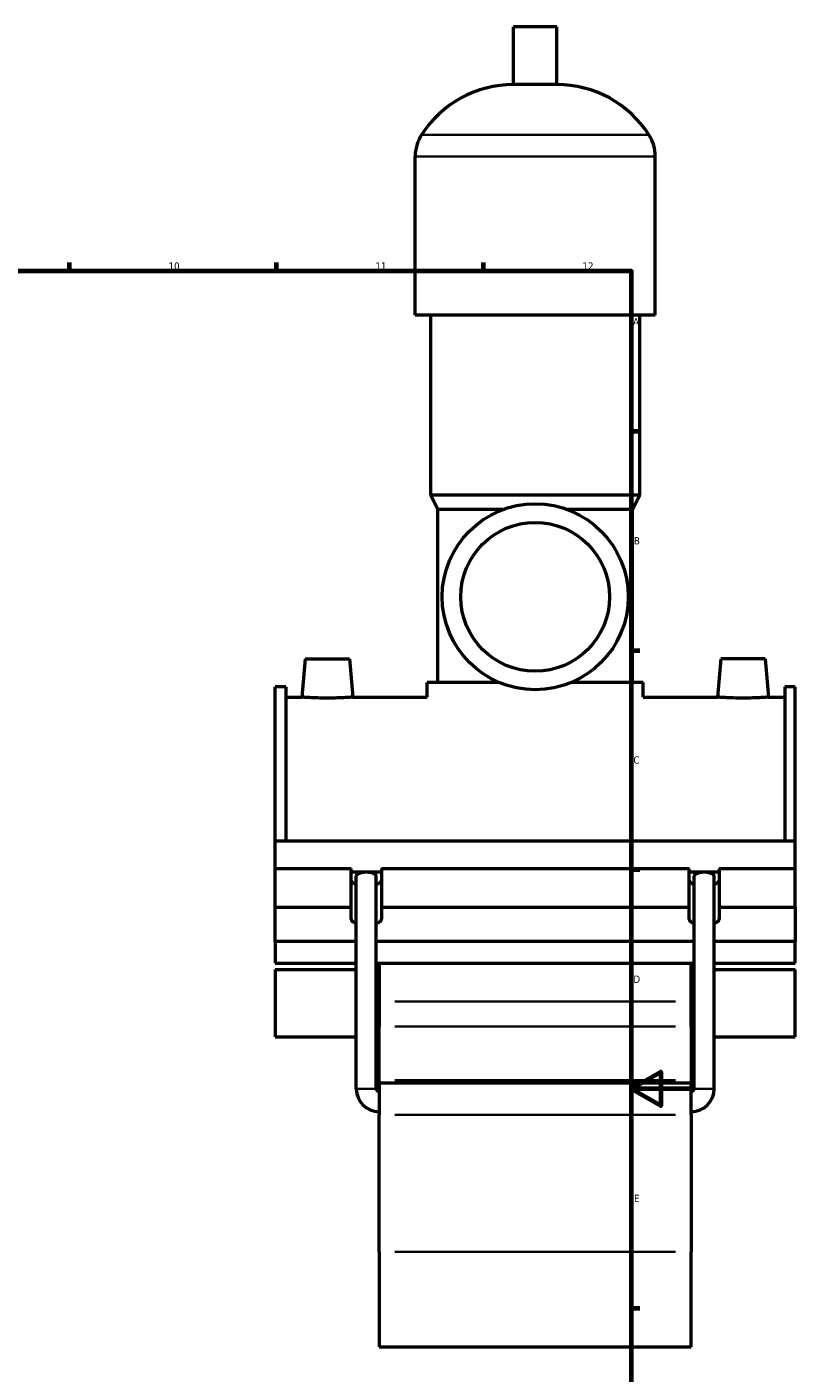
# Model space of a CAD drawing. Header units: millimetres. Extents: x 0 to 1016, y -235 to 1211.
# Tile 5 of 7: x 616 to 876, y 201 to 657. Entities that reach past the tile are written whole.
import ezdxf

# ---------------------------------------------------------------- set-up
doc = ezdxf.new("R2010")
doc.units = ezdxf.units.MM
for name, color, linetype, lineweight in [('Border (ISO)', 7, 'Continuous', 70), ('Visible (ISO)', 7, 'Continuous', 50), ('Visible Narrow (ISO)', 7, 'Continuous', 35)]:
    doc.layers.add(name, color=color, linetype=linetype, lineweight=lineweight)
doc.styles.add('Note Text (ISO)', font='tahoma.ttf')

# ---------------------------------------------------------------- blocks, each defined once
blk = doc.blocks.new('Borders Default Border')
at = {"layer": 'Border (ISO)'}
for p, q in [((630.75, 574), (630.75, 576.9)), ((700.83, 574), (700.83, 576.9)), ((770.92, 574), (770.92, 576.9)), ((821, 519.75), (823.9, 519.75)), ((821, 445.5), (823.9, 445.5)), ((821, 371.25), (823.9, 371.25)), ((821, 222.75), (823.9, 222.75))]:
    blk.add_line(p, q, dxfattribs=at)
at = {"layer": 'Border (ISO)', "flags": 128}
for points in [[(20, 20), (20, 574), (821, 574), (821, 20), (20, 20)], [(841, 297), (821, 297), (831, 302.77), (831, 291.23), (821, 297)]]:
    blk.add_lwpolyline(points, dxfattribs=at)
at = {"layer": 'Border (ISO)', "color": 232, "true_color": 0xca0064, "char_height": 2.5, "attachment_point": 7, "style": 'Note Text (ISO)'}
for s, insert in [('10', (664.29, 574.35)), ('11', (734.37, 574.4)), ('12', (804.46, 574.4)), ('A', (821.59, 555.62)), ('B', (821.89, 481.37)), ('C', (821.73, 407.08)), ('D', (821.73, 332.88)), ('E', (821.94, 258.63))]:
    blk.add_mtext(s, dxfattribs=dict(at, insert=insert))

msp = doc.modelspace()

# ---------------------------------------------------------------- linework, layer by layer
at = {"layer": 'Visible (ISO)'}
for p, q in [((795.784, 656.657), (781.144, 656.657)), ((781.144, 637.137), (781.144, 656.657)), ((795.784, 637.137), (795.784, 656.657)), ((795.784, 637.137), (781.144, 637.137)), ((747.797, 559.057), (747.797, 612.737)), ((829.13, 559.057), (829.13, 612.737)), ((829.13, 559.057), (747.797, 559.057)), ((753.084, 498.057), (753.084, 559.057)), ((823.844, 498.057), (823.844, 559.057)), ((823.844, 498.057), (753.084, 498.057)), ((755.524, 493.177), (753.084, 498.057)), ((821.404, 493.177), (823.844, 498.057)), ((777.472, 493.177), (755.524, 493.177)), ((755.524, 434.617), (755.524, 493.177)), ((821.404, 493.177), (799.456, 493.177)), ((821.404, 434.617), (821.404, 493.177)), ((710.564, 442.657), (709.426, 429.657)), ((710.564, 442.657), (725.564, 442.657)), ((725.564, 442.657), (726.701, 429.657)), ((851.364, 442.657), (850.226, 429.657)), ((866.364, 442.657), (851.364, 442.657)), ((866.364, 442.657), (867.501, 429.657)), ((700.464, 381.005), (700.464, 433.167)), ((703.984, 433.167), (700.464, 433.167)), ((703.984, 433.167), (703.984, 381.005)), ((776.26, 434.617), (751.864, 434.617)), ((751.864, 429.657), (751.864, 434.617)), ((825.064, 434.617), (800.667, 434.617)), ((825.064, 429.657), (825.064, 434.617)), ((872.944, 433.167), (872.944, 381.005)), ((876.464, 433.167), (872.944, 433.167)), ((876.464, 381.005), (876.464, 433.167)), ((703.984, 429.657), (709.426, 429.657)), ((726.701, 429.657), (751.864, 429.657)), ((825.064, 429.657), (850.226, 429.657)), ((867.501, 429.657), (872.944, 429.657)), ((700.464, 381.005), (876.464, 381.005)), ((700.464, 371.643), (700.464, 381.005)), ((876.464, 371.643), (876.464, 381.005)), ((700.464, 371.643), (726.164, 371.643)), ((700.464, 358.488), (700.464, 371.643)), ((726.164, 358.488), (726.164, 371.643)), ((726.164, 370.48), (736.364, 370.48)), ((736.364, 371.643), (736.364, 358.488)), ((736.364, 371.643), (840.564, 371.643)), ((840.564, 358.488), (840.564, 371.643)), ((840.564, 370.48), (850.764, 370.48)), ((850.764, 371.643), (850.764, 358.488)), ((850.764, 371.643), (876.464, 371.643)), ((876.464, 358.488), (876.464, 371.643)), ((727.864, 297.057), (727.864, 369.101)), ((734.664, 297.057), (734.664, 369.101)), ((842.264, 297.057), (842.264, 369.101)), ((849.064, 297.057), (849.064, 369.101)), ((700.464, 358.488), (726.164, 358.488)), ((700.464, 346.859), (700.464, 358.488)), ((726.164, 354.418), (726.164, 358.488)), ((736.364, 358.488), (736.364, 354.418)), ((736.364, 358.488), (840.564, 358.488)), ((840.564, 354.418), (840.564, 358.488)), ((850.764, 358.488), (850.764, 354.418)), ((850.764, 358.488), (876.464, 358.488)), ((876.464, 358.488), (876.464, 346.859)), ((727.864, 346.859), (700.464, 346.859)), ((700.464, 346.859), (700.464, 339.596)), ((842.264, 346.859), (734.664, 346.859)), ((876.464, 346.859), (849.064, 346.859)), ((876.464, 339.596), (876.464, 346.859)), ((700.464, 339.596), (727.864, 339.596)), ((700.464, 337.42), (700.464, 314.651)), ((700.464, 337.42), (727.864, 337.42)), ((734.664, 339.596), (842.264, 339.596)), ((734.664, 337.42), (735.664, 337.42)), ((735.664, 339.596), (735.664, 326.641)), ((841.264, 326.641), (841.264, 339.596)), ((841.264, 337.42), (842.264, 337.42)), ((849.064, 339.596), (876.464, 339.596)), ((849.064, 337.42), (876.464, 337.42)), ((876.464, 314.651), (876.464, 337.42)), ((735.664, 326.641), (735.664, 318.113)), ((841.264, 318.113), (841.264, 326.641)), ((700.464, 314.651), (727.864, 314.651)), ((734.664, 314.651), (735.664, 314.651)), ((735.664, 299.919), (735.664, 318.113)), ((841.264, 318.113), (841.264, 299.919)), ((841.264, 314.651), (842.264, 314.651)), ((849.064, 314.651), (876.464, 314.651)), ((735.664, 299.057), (735.664, 299.919)), ((735.664, 299.057), (735.664, 288.254)), ((735.664, 299.057), (841.264, 299.057)), ((841.264, 299.919), (841.264, 299.057)), ((841.264, 288.254), (841.264, 299.057)), ((735.664, 241.796), (735.664, 288.254)), ((841.264, 288.254), (841.264, 241.796)), ((735.664, 241.796), (735.664, 209.657)), ((841.264, 209.657), (841.264, 241.796)), ((735.664, 209.657), (841.264, 209.657))]:
    msp.add_line(p, q, dxfattribs=at)
for radius in [31.5, 25.2]:
    msp.add_circle((788.464, 463.657), radius, dxfattribs=at)
for centre, radius, start, end in [((781.144, 600.091), 37.046, 90, 147.38758), ((795.784, 600.091), 37.046, 32.61242, 90), ((761.379, 612.737), 13.582, 147.38758, 180), ((815.549, 612.737), 13.582, 0, 32.61242), ((735.664, 297.057), 7.8, 180, 270), ((735.664, 297.057), 1, 180, 270), ((841.264, 297.057), 7.8, 270, 0), ((841.264, 297.057), 1, 270, 0)]:
    msp.add_arc(centre, radius, start, end, dxfattribs=at)
for centre, major_axis, ratio, start_param, end_param in [((731.264, 369.101), (3.4, 0), 0.3639702, 0, 3.1415927), ((845.664, 369.101), (3.4, 0), 0.3639702, 0, 3.1415927), ((731.264, 367.573), (-5.1, 0), 0.3420201, 0, 0.8410687), ((731.264, 367.573), (5.1, 0), 0.3420201, 5.4421166, 6.2831853), ((845.664, 367.573), (-5.1, 0), 0.3420201, 0, 0.8410687), ((845.664, 367.573), (5.1, 0), 0.3420201, 5.4421166, 6.2831853), ((731.264, 354.418), (-5.1, 0), 0.3420201, 0, 0.8410687), ((731.264, 354.418), (5.1, 0), 0.3420201, 5.4421166, 6.2831853), ((845.664, 354.418), (-5.1, 0), 0.3420201, 0, 0.8410687), ((845.664, 354.418), (5.1, 0), 0.3420201, 5.4421166, 6.2831853)]:
    msp.add_ellipse(centre, major_axis=major_axis, ratio=ratio, start_param=start_param, end_param=end_param, dxfattribs=at)
for points, knots in [([(726.701, 429.657), (726.701, 429.657), (726.485, 429.64), (725.606, 429.58), (724.943, 429.537), (723.411, 429.456), (722.44, 429.413), (720.31, 429.352), (719.151, 429.336), (716.977, 429.336), (715.818, 429.352), (713.688, 429.413), (712.716, 429.456), (711.185, 429.537), (710.522, 429.58), (709.642, 429.64), (709.426, 429.657), (709.426, 429.657)], [1.3040621, 1.3040621, 1.3040621, 1.3040621, 1.6299563, 1.6299563, 1.9558504, 1.9558504, 2.2819873, 2.2819873, 2.6081242, 2.6081242, 2.9342611, 2.9342611, 3.2603979, 3.2603979, 3.5862921, 3.5862921, 3.9121863, 3.9121863, 3.9121863, 3.9121863]), ([(867.501, 429.657), (867.501, 429.657), (867.285, 429.64), (866.406, 429.58), (865.743, 429.537), (864.211, 429.456), (863.24, 429.413), (861.11, 429.352), (859.951, 429.336), (858.864, 429.336), (857.777, 429.336), (856.618, 429.352), (854.488, 429.413), (853.516, 429.456), (851.985, 429.537), (851.322, 429.58), (850.442, 429.64), (850.226, 429.657), (850.226, 429.657)], [3.9121863, 3.9121863, 3.9121863, 3.9121863, 4.2380805, 4.2380805, 4.5639746, 4.5639746, 4.8901115, 4.8901115, 5.2162484, 5.2162484, 5.2162484, 5.5423852, 5.5423852, 5.8685221, 5.8685221, 6.1944163, 6.1944163, 6.5203105, 6.5203105, 6.5203105, 6.5203105])]:
    msp.add_open_spline(points, degree=3, knots=knots, dxfattribs=at)
at = {"layer": 'Visible Narrow (ISO)'}
for p, q in [((826.515, 620.057), (750.413, 620.057)), ((828.63, 612.737), (748.298, 612.737)), ((835.984, 326.641), (740.944, 326.641)), ((740.944, 318.113), (835.984, 318.113)), ((734.622, 297.057), (727.906, 297.057)), ((740.944, 299.919), (835.984, 299.919)), ((842.306, 297.057), (849.022, 297.057)), ((740.944, 288.254), (835.984, 288.254)), ((740.944, 241.796), (835.984, 241.796))]:
    msp.add_line(p, q, dxfattribs=at)

# ---------------------------------------------------------------- block references
msp.add_blockref('Borders Default Border', (0, 0))

doc.saveas('drawing.dxf')
